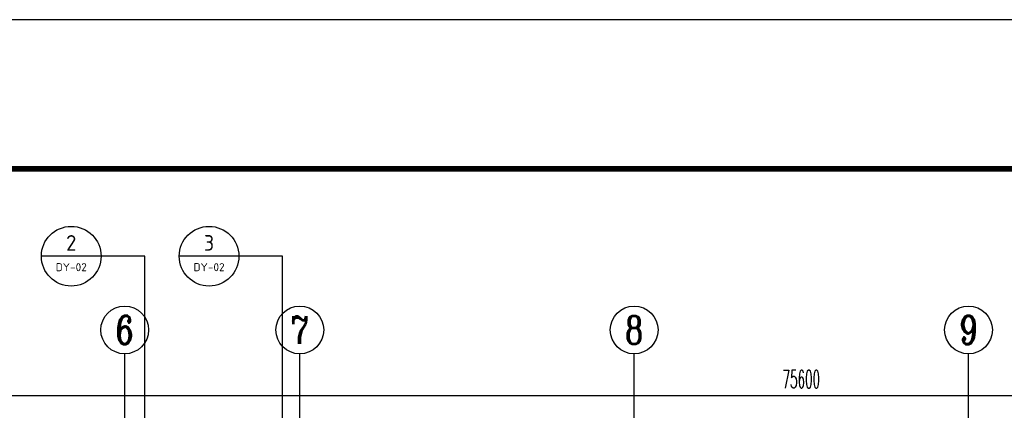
# Model space of a CAD drawing. Extents: x 1779708 to 7299578, y -1121471 to 88434.
# Tile 219 of 256: x 4341230 to 4365967, y -916263 to -906442. Entities that reach past the tile are written whole.
import ezdxf
from ezdxf.enums import TextEntityAlignment as Align

# ---------------------------------------------------------------- set-up
doc = ezdxf.new("R2010")
doc.units = 0
doc.header["$LTSCALE"] = 1000
doc.header["$MEASUREMENT"] = 0
doc.layers.get('0').update_dxf_attribs({"linetype": 'CONTINUOUS'})
doc.layers.get('Defpoints').update_dxf_attribs({"linetype": 'CONTINUOUS'})
for name, color, linetype in [('AXIS', 3, 'CONTINUOUS'), ('AXIS_TEXT', 7, 'CONTINUOUS'), ('DIM_IDEN', 3, 'CONTINUOUS'), ('PUB_TEXT', 7, 'CONTINUOUS'), ('PUB_TITLE', 4, 'CONTINUOUS'), ('修改', 6, 'CONTINUOUS'), ('室外构件', 4, 'CONTINUOUS')]:
    doc.layers.add(name, color=color, linetype=linetype)
doc.styles.add('_TCH_AXIS', font='COMPLEX', dxfattribs={"bigfont": 'GBCBIG'})
doc.styles.add('_TCH_DIM_T3', font='SIMPLEX.shx', dxfattribs={"width": 0.494118, "bigfont": 'GBCBIG.shx'})
doc.styles.add('COMPLEX', font='COMPLEX')
doc.styles.get("Standard").update_dxf_attribs({"font": 'GBENOR', "bigfont": 'GBCBIG'})
doc.dimstyles.new('_TCH_ARCH&&150', dxfattribs={"dimtxt": 446.25, "dimasz": 150, "dimexe": 375, "dimexo": 450, "dimgap": 189.375, "dimtad": 1, "dimdec": 0, "dimzin": 0, "dimdsep": 46, "dimtxsty": '_TCH_DIM_T3', "dimblk": 'ARCHTICK', "dimcen": 0.09, "dimdle": 225, "dimclrt": 7, "dimazin": 2, "dimtfac": 1, "dimtdec": 0, "dimtix": 1, "dimtmove": 2, "dimatfit": 3, "dimfxl": 250, "dimtolj": 1, "dimtzin": 0, "dimarcsym": 0})

# ---------------------------------------------------------------- blocks, each defined once
blk = doc.blocks.new('_AXISO')
blk.add_circle((0, 0), 0.5)
at = {"layer": 'AXIS_TEXT', "style": 'COMPLEX', "width": 1.041667}
blk.add_attdef('A', text='', height=0.56, dxfattribs=at).set_placement((-0.25, -0.28), (0.25, -0.28), align=Align.FIT)
blk = doc.blocks.new('_ArchTick')
at = {"color": 0, "linetype": 'ByBlock', "const_width": 0.4}
blk.add_lwpolyline([(-0.5, -0.5), (0.5, 0.5)], dxfattribs=at)
blk = doc.blocks.new('*D6806')
at = {"layer": 'AXIS', "color": 0, "lineweight": -2, "transparency": 16777216}
for p, q in [((9200, 149650), (9200, 154525)), ((84800, 149650), (84800, 154525)), ((8975, 154150), (85025, 154150))]:
    blk.add_line(p, q, dxfattribs=at)
at = {"layer": 'Defpoints', "color": 0, "transparency": 16777216}
for p in [(84800, 154150), (9200, 149200), (84800, 149200)]:
    blk.add_point(p, dxfattribs=at)
at = {"layer": 'AXIS', "color": 0, "lineweight": -2, "transparency": 16777216, "xscale": 150, "yscale": 150, "zscale": 150, "rotation": 180}
blk.add_blockref('_ArchTick', (9200, 154150), dxfattribs=at)
at = {"layer": 'AXIS', "color": 0, "lineweight": -2, "transparency": 16777216, "xscale": 150, "yscale": 150, "zscale": 150}
blk.add_blockref('_ArchTick', (84800, 154150), dxfattribs=at)
at = {"layer": 'AXIS', "color": 7, "transparency": 16777216, "insert": (47000, 154563), "char_height": 446.2, "attachment_point": 5, "style": '_TCH_DIM_T3'}
blk.add_mtext('\\A1;75600', dxfattribs=at)
blk = doc.blocks.new('A$C36B43F05')
at = {"layer": 'PUB_TITLE'}
blk.add_lwpolyline([(0, 0), (126150, 0), (126150, 178350), (0, 178350)], close=True, dxfattribs=at)
at = {"layer": 'PUB_TITLE', "const_width": 150}
blk.add_lwpolyline([(1500, 1500), (124650, 1500), (124650, 174600), (1500, 174600)], close=True, dxfattribs=at)
blk = doc.blocks.new('A$C159220C3')
at = {"layer": 'AXIS'}
for p, q in [((30000, 149200), (30000, 155200)), ((34400, 149200), (34400, 155200)), ((42800, 149200), (42800, 155200)), ((51200, 149200), (51200, 155200))]:
    blk.add_line(p, q, dxfattribs=at)
ref = blk.add_blockref('_AXISO', (30000, 155800), dxfattribs=dict(at, xscale=1200, yscale=1200, zscale=1200))
ref.add_attrib('A', '6', dxfattribs={"layer": 'AXIS_TEXT', "height": 714.2, "style": '_TCH_AXIS', "width": 0.928571}).set_placement((29778.9, 155442.9), (30221.1, 155442.9), align=Align.FIT)
ref = blk.add_blockref('_AXISO', (34400, 155800), dxfattribs=dict(at, xscale=1200, yscale=1200, zscale=1200))
ref.add_attrib('A', '7', dxfattribs={"layer": 'AXIS_TEXT', "height": 698.9, "style": '_TCH_AXIS'}).set_placement((34167, 155450.5), (34633, 155450.5), align=Align.FIT)
ref = blk.add_blockref('_AXISO', (42800, 155800), dxfattribs=dict(at, xscale=1200, yscale=1200, zscale=1200))
ref.add_attrib('A', '8', dxfattribs={"layer": 'AXIS_TEXT', "height": 698.9, "style": '_TCH_AXIS'}).set_placement((42567, 155450.5), (43033, 155450.5), align=Align.FIT)
ref = blk.add_blockref('_AXISO', (51200, 155800), dxfattribs=dict(at, xscale=1200, yscale=1200, zscale=1200))
ref.add_attrib('A', '9', dxfattribs={"layer": 'AXIS_TEXT', "height": 714.2, "style": '_TCH_AXIS', "width": 0.928571}).set_placement((50978.9, 155442.9), (51421.1, 155442.9), align=Align.FIT)
dim = blk.add_aligned_dim(p1=(9200, 149200), p2=(84800, 149200), distance=4950, dimstyle='_TCH_ARCH&&150', dxfattribs=at)
dim.commit()
dim.dimension.update_dxf_attribs({"geometry": '*D6806', "text_midpoint": (47000, 154562.5)})

msp = doc.modelspace()

# ---------------------------------------------------------------- linework, layer by layer
at = {"layer": 'DIM_IDEN'}
for p, q in [((4343274.4, -912388.6), (4341774.4, -912388.6)), ((4344372, -912388.6), (4343274.4, -912388.6)), ((4344372, -923198.5), (4344372, -912388.6)), ((4346736.9, -912388.6), (4345236.9, -912388.6)), ((4347834.5, -912388.6), (4346736.9, -912388.6)), ((4347834.5, -923198.5), (4347834.5, -912388.6))]:
    msp.add_line(p, q, dxfattribs=at)
for centre in [(4342524.4, -912388.6), (4345986.9, -912388.6)]:
    msp.add_circle(centre, 750, dxfattribs=at)

# ---------------------------------------------------------------- block references
at = {"layer": '修改'}
msp.add_blockref('A$C36B43F05', (4300234.8, -1084792.1), dxfattribs=at)
at = {"layer": '室外构件'}
msp.add_blockref('A$C159220C3', (4313867.1, -1070043.3), dxfattribs=at)

# ---------------------------------------------------------------- texts
at = {"layer": 'PUB_TEXT', "color": 7}
for s, height, width, p, p2 in [('2', 391.9, 0.995924, (4342395.1, -912249.8), (4342653.6, -912249.8)), ('3', 392.8, 0.978638, (4345861, -912250), (4346112.7, -912250)), ('DY-02', 201.87, 1.026321, (4342133, -912765.6), (4342915.8, -912765.6)), ('DY-02', 201.87, 1.026321, (4345595.5, -912765.6), (4346378.3, -912765.6))]:
    msp.add_text(s, height=height, dxfattribs=dict(at, width=width)).set_placement(p, p2, align=Align.FIT)

doc.saveas('drawing.dxf')
